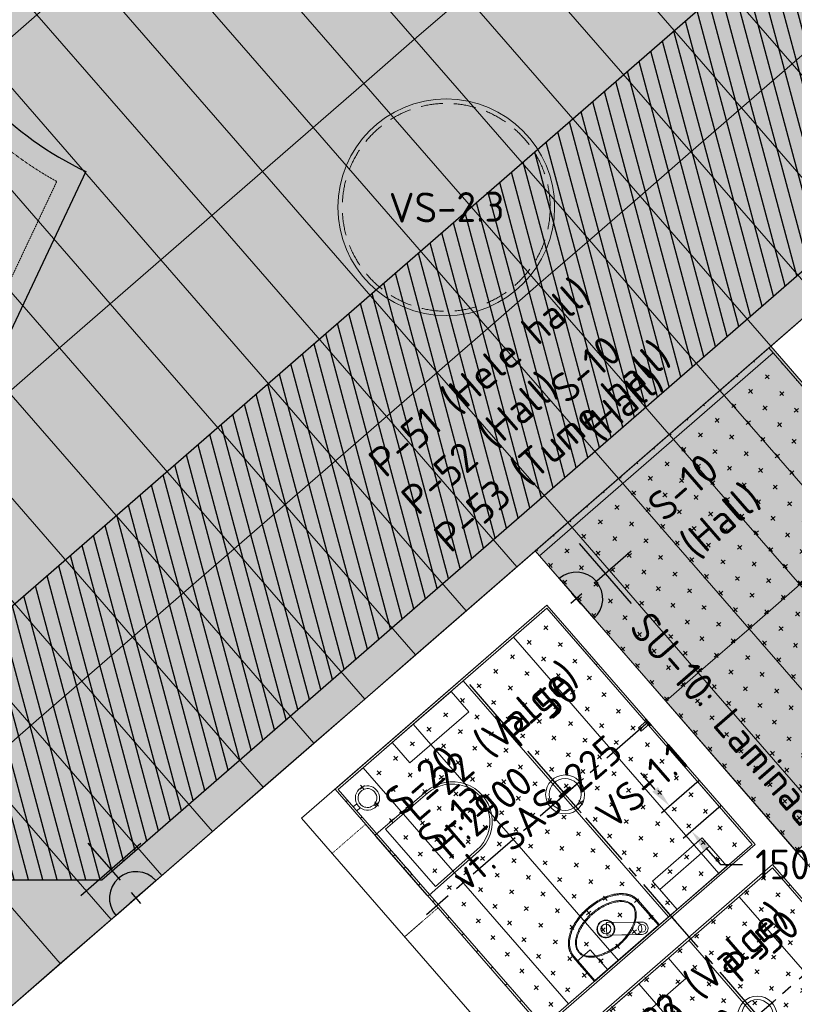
# Model space of a CAD drawing. Header units: millimetres. Extents: x -3074 to 179405, y -22 to 114374.
# Tile 49 of 184: x 134160 to 137662, y 68493 to 72946. Entities that reach past the tile are written whole.
import ezdxf

# ---------------------------------------------------------------- set-up
doc = ezdxf.new("R2010")
doc.units = ezdxf.units.MM
for name, pattern in [('Center', [400, 250, -50, 50, -50]), ('Dash 01', [1, 0.5, -0.5]), ('Hidden 100.00_ 50.00', [150, 100, -50]), ('INP_kriipsjoon 1', [2, 1, -1])]:
    doc.linetypes.add(name, pattern=pattern)
doc.layers.get('0').update_dxf_attribs({"true_color": 0x000000})
for name, color, linetype, true_color in [('_SA-ELEKTER_pistikupesad', 7, 'Continuous', 0x9900cc), ('_SA-KUJA', 1, 'Continuous', 0xff0000), ('_SA-KUJA_hatch', 7, 'Continuous', 0xffd9d9), ('_SA-LAGI_tekst', 7, 'Continuous', 0x7f4f3f), ('_SA-MÄRKUSED', 1, 'Continuous', 0xff0000), ('_SA-SEIN_tekst', 250, 'Continuous', 0x333333), ('_SA-VALGUSTUS_abi', 7, 'Center', 0xff9f7f)]:
    doc.layers.add(name, color=color, linetype=linetype, true_color=true_color)
for name, color, linetype, lineweight, true_color in [('_SA-LAGI', 7, 'Continuous', 9, 0x5b5b5b), ('_SA-LAGI_hatch', 7, 'Continuous', 5, 0x787878), ('_SA-PORAND', 7, 'Continuous', 9, 0x5b5b5b), ('_SA-PORAND_hatch', 254, 'Continuous', 9, 0xbebebe), ('_SA-PORAND_tekst', 7, 'Continuous', 9, 0x5b5b5b), ('_SA-SANTEHN', 7, 'Continuous', 13, 0x4c5f99), ('_SA-SISUSTUS_lahtine', 7, 'Continuous', 18, 0x7f4f3f), ('_SA-UKSED_tekst', 7, 'Continuous', 15, 0x000000), ('_SA-VALGUSTUS', 20, 'Continuous', 13, 0xff3f00)]:
    doc.layers.add(name, color=color, linetype=linetype, lineweight=lineweight, true_color=true_color)
doc.styles.add('DIN Pro Light-Light', font='txt')
doc.styles.add('DIN Pro Medium-Medium', font='txt')
doc.dimstyles.new('INP_100_DIM', dxfattribs={"dimtxt": 135, "dimasz": 100, "dimexe": 50, "dimexo": 0.5, "dimgap": 20, "dimtad": 0, "dimtih": 1, "dimtoh": 1, "dimdec": 0, "dimzin": 1, "dimdsep": 46, "dimtxsty": 'DIN Pro Light-Light', "dimcen": 2.5, "dimadec": 1, "dimazin": 1, "dimtfac": 1, "dimtdec": 4, "dimtix": 1, "dimtofl": 0, "dimtmove": 1, "dimatfit": 3, "dimfxl": 1, "dimtolj": 1, "dimtzin": 1, "dimarcsym": 0})
pattern_1 = [(41, (-9.43, -8.2), (-65.6059, 75.47096), [25, -75]), (131, (8.2, -9.43), (-75.47096, -65.6059), [25, -75])]

# ---------------------------------------------------------------- blocks, each defined once
blk = doc.blocks.new('Wcprügikast_4.1')
at = {"layer": '_SA-SANTEHN', "color": 0, "lineweight": -2}
blk.add_lwpolyline([(-170, 149), (-170, -149), (0, -149), (0, 149)], close=True, dxfattribs=at)
blk = doc.blocks.new('Wckätepaber_4.5')
at = {"layer": '_SA-SANTEHN', "color": 0, "lineweight": -2}
blk.add_lwpolyline([(0, 149), (0, -149), (-120, -149), (-120, 149)], close=True, dxfattribs=at)
blk = doc.blocks.new('Wchari_4.3')
at = {"layer": '_SA-SANTEHN', "color": 0, "lineweight": -2}
blk.add_lwpolyline([(11.8, -21.3), (11.8, 0), (-11.8, 0), (-11.8, -21.3)], dxfattribs=at)
blk.add_lwpolyline([(-42.6, -75, -2.414214), (0.1, -117.6, -0.414214)], format="xyb", close=True, dxfattribs=at)
for start, end in [(102.4386, 77.6827), (77.6827, 102.4386)]:
    blk.add_arc((0.1, -75), 54.9, start, end, dxfattribs=at)
blk = doc.blocks.new('Wcpott_1.1')
at = {"layer": '_SA-SANTEHN', "color": 0, "linetype": 'Dash 01', "lineweight": -2}
blk.add_lwpolyline([(-252, 200), (-252, 0), (248, 0), (248, 200)], close=True, dxfattribs=at)
at = {"layer": '_SA-SANTEHN', "color": 0, "lineweight": -2}
for points in [[(-175.5, 0, 0.419113), (-182.5, -7.1), (-180, -305, 1.000008), (180, -305), (182.5, -7, 0.413735), (175.5, 0)], [(-172.5, -54.7), (-170, -304.7, 1.000251), (170, -304.7), (172.5, -54.7)]]:
    blk.add_lwpolyline(points, format="xyb", close=True, dxfattribs=at)
at = {"layer": '_SA-SANTEHN', "color": 0, "linetype": 'ByBlock', "lineweight": -2}
blk.add_lwpolyline([(-56.3, -10.6, -0.404963), (-59.3, -7.7), (-59.4, 0), (56.6, 0), (56.5, -7.5), (56.5, -7.7, -0.404962), (53.5, -10.6, -0.007219)], format="xyb", close=True, dxfattribs=at)
blk = doc.blocks.new('segisti Metris S pealt')
at = {"color": 0, "linetype": 'ByBlock', "lineweight": -2}
for p, q in [((-24.3, 173.9), (-19.7, 179.7)), ((-24.3, 173.9), (-19.7, 179.7)), ((-19.7, 179.7), (-13.9, 184.3)), ((-13.9, 184.3), (-7.2, 187)), ((-7.2, 187), (0, 188)), ((0, 188), (7.2, 187)), ((7.2, 187), (13.9, 184.3)), ((13.9, 184.3), (19.7, 179.7)), ((19.7, 179.7), (24.3, 173.9)), ((-28, 160), (-27, 167.2)), ((-28, 135.073), (-28, 160)), ((-28, 160), (-28, 135.073)), ((-28, 132), (-26.7, 139.1)), ((-28, 132), (-26.7, 139.1)), ((-28, 135.073), (-28, 133.19)), ((-28, 133.19), (-28, 135.073)), ((-27, 167.2), (-24.3, 173.9)), ((-26.7, 139.1), (-24, 145.8)), ((-24, 145.8), (-19.5, 151.5)), ((-19.5, 151.5), (-13.8, 156)), ((-13.8, 156), (-7.1, 158.7)), ((-7.1, 158.7), (0, 159.7)), ((0, 159.7), (7.1, 158.7)), ((7.1, 158.7), (13.8, 156)), ((13.8, 156), (19.5, 151.5)), ((19.5, 151.5), (24, 145.8)), ((24, 145.8), (26.7, 139.1)), ((24.3, 173.9), (27, 167.2)), ((26.7, 139.1), (28, 132)), ((27, 167.2), (28, 160)), ((28, 160), (28, 135.073)), ((28, 135.073), (28, 160)), ((28, 159.831), (28, 157.911)), ((28, 157.911), (28, 159.831)), ((28, 157.911), (28, 155.863)), ((28, 155.863), (28, 157.911)), ((28, 155.863), (28, 153.815)), ((28, 153.815), (28, 155.863)), ((28, 135.073), (28, 132)), ((28, 132), (28, 135.073)), ((-28, 132), (-28, 133.19)), ((-28, 133.19), (-28, 132)), ((-28, 133.19), (-28, 5)), ((-28, 96), (-28, 133.19)), ((-28, 5), (-28, 132)), ((-28, 132), (-28, 5)), ((-28, 5), (-28, 96)), ((28, 5), (28, 132)), ((28, 132), (28, 5)), ((-28, 5), (-28, 4)), ((-28, 4), (-28, 5)), ((-28, 4), (-28, 3)), ((-28, 3), (-28, 4)), ((-28, 3), (-28, 2.2)), ((-28, 2.2), (-28, 3)), ((-28, 2.2), (-28, 1.5)), ((-28, 1.5), (-28, 2.2)), ((-28, 1.5), (-28, 1.1)), ((-28, 1.1), (-28, 1.5)), ((-28, 1), (-28, 1.1)), ((-28, 1.1), (-28, 1)), ((-28, 1), (-27.7, 0.3)), ((-27.7, 0.3), (-27, 0)), ((-27.7, 0.3), (-27, 0)), ((-27, 0), (0, 0)), ((0, 0), (27, 0)), ((27, 0), (27.7, 0.3)), ((27, 0), (27.7, 0.3)), ((27.7, 0.3), (28, 1)), ((28, 4), (28, 5)), ((28, 5), (28, 4)), ((28, 4), (28, 3)), ((28, 3), (28, 4)), ((28, 3), (28, 2.2)), ((28, 2.2), (28, 3)), ((28, 2.2), (28, 1.5)), ((28, 1.5), (28, 2.2)), ((28, 1), (28, 1.5)), ((28, 1.5), (28, 1))]:
    blk.add_line(p, q, dxfattribs=at)
blk = doc.blocks.new('Valamu_segisti_seep')
at = {"layer": '_SA-SANTEHN', "color": 0, "linetype": 'Continuous', "lineweight": 18}
for p, q in [((-145.1, 212.8), (-145.1, 207.8)), ((0, 210.8), (0, 207.8)), ((-145.1, -177.2), (-145.1, -172.2))]:
    blk.add_line(p, q, dxfattribs=at)
at = {"layer": '_SA-SANTEHN', "color": 0, "linetype": 'Continuous', "lineweight": 13}
for p, q in [((-2, 207.8), (-145.1, 207.8)), ((-2, 207.8), (-2, 212.8)), ((-2, -172.2), (-2, 207.8)), ((-2, 207.8), (0, 207.8)), ((-145.1, -172.2), (-2, -172.2)), ((-2, -177.2), (-2, -172.2)), ((-2, -172.2), (0, -172.2))]:
    blk.add_line(p, q, dxfattribs=at)
at = {"layer": '_SA-SANTEHN', "color": 0, "linetype": 'Continuous', "lineweight": 18}
blk.add_lwpolyline([(0, 207.8), (0, -175.2, -0.414214), (-2, -177.2), (-145.1, -177.2), (-147.1, -177.2), (-149.1, -177.1), (-151.1, -177), (-153.1, -176.8), (-155.1, -176.6), (-157.1, -176.3), (-159.1, -176), (-161, -175.7), (-163, -175.3), (-164.9, -174.8), (-166.9, -174.4), (-168.8, -173.8), (-170.7, -173.3), (-172.6, -172.7), (-174.5, -172), (-176.4, -171.3), (-178.3, -170.6), (-180.1, -169.8), (-182, -169), (-183.8, -168.1), (-185.6, -167.2), (-187.4, -166.3), (-189.1, -165.4), (-190.8, -164.4), (-192.6, -163.3), (-194.3, -162.3), (-195.9, -161.2), (-197.6, -160), (-199.2, -158.9), (-200.9, -157.7), (-202.5, -156.5), (-204, -155.2), (-207.1, -152.7), (-210.1, -150), (-213, -147.3), (-215.8, -144.4), (-218.5, -141.5), (-221.1, -138.5), (-223.7, -135.5), (-226.1, -132.3), (-228.5, -129.1), (-230.8, -125.8), (-233.1, -122.5), (-235.2, -119.1), (-237.3, -115.7), (-239.3, -112.3), (-241.2, -108.8), (-243, -105.3), (-244.8, -101.7), (-246.5, -98.1), (-248.1, -94.5), (-249.6, -90.8), (-252.6, -83.4), (-255.3, -75.9), (-257.7, -68.3), (-259.9, -60.7), (-261.9, -52.9), (-263.6, -45.2), (-265.1, -37.4), (-266.4, -29.6), (-267.5, -21.7), (-268.4, -13.9), (-269.1, -6), (-269.6, 1.9), (-269.9, 9.8), (-270, 17.7), (-269.9, 25.7), (-269.6, 33.7), (-269.1, 41.7), (-268.4, 49.6), (-267.5, 57.4), (-266.4, 65.3), (-265.1, 73), (-263.6, 80.8), (-261.9, 88.5), (-260, 96.1), (-257.8, 103.7), (-255.4, 111.3), (-252.7, 118.8), (-249.8, 126.2), (-248.2, 129.9), (-246.6, 133.5), (-244.9, 137.2), (-243.1, 140.7), (-241.3, 144.3), (-239.3, 147.8), (-237.3, 151.2), (-235.3, 154.6), (-233.1, 158), (-230.9, 161.3), (-228.6, 164.6), (-226.2, 167.8), (-223.8, 171), (-221.2, 174.1), (-218.6, 177.1), (-215.8, 180), (-213, 182.8), (-210.2, 185.6), (-207.2, 188.2), (-204.1, 190.8), (-202.6, 192), (-201, 193.2), (-199.4, 194.4), (-197.7, 195.6), (-196.1, 196.7), (-194.4, 197.8), (-192.7, 198.9), (-191, 199.9), (-189.2, 200.9), (-187.5, 201.9), (-185.7, 202.8), (-183.9, 203.7), (-182.1, 204.5), (-180.3, 205.4), (-178.4, 206.1), (-176.6, 206.9), (-174.7, 207.6), (-172.8, 208.2), (-170.9, 208.8), (-169, 209.4), (-167.1, 209.9), (-165.1, 210.4), (-163.1, 210.9), (-161.2, 211.3), (-159.2, 211.6), (-157.2, 211.9), (-155.2, 212.2), (-153.2, 212.4), (-151.2, 212.6), (-149.1, 212.7), (-147.1, 212.8), (-145.1, 212.8), (-2, 212.8, -0.414214), (0, 210.8)], format="xyb", close=True, dxfattribs=at)
at = {"layer": '_SA-SANTEHN', "color": 0, "lineweight": -2}
blk.add_lwpolyline([(-120, 132.8), (0, 132.8), (0, 212.8), (-120, 212.8)], close=True, dxfattribs=at)
at = {"layer": '_SA-SANTEHN', "color": 0, "linetype": 'Continuous', "lineweight": 18}
for centre, radius in [((-145, 17.8), 22.5), ((-145, 17.8), 22), ((-40, -107.2), 17.5)]:
    blk.add_circle(centre, radius, dxfattribs=at)
at = {"layer": '_SA-SANTEHN', "color": 0, "linetype": 'Continuous', "lineweight": 13}
for points, knots in [([(-145.1, 207.8), (-150.3, 207.8), (-155.5, 207.3), (-165.7, 205.3), (-170.7, 203.8), (-180.3, 200), (-184.9, 197.7), (-193.8, 192.3), (-198.1, 189.3), (-206, 182.7), (-209.8, 179.2), (-216.8, 171.7), (-220.1, 167.7), (-226.3, 159.3), (-229.2, 155), (-234.5, 146.2), (-237, 141.7), (-243.9, 127.9), (-247.8, 118.2), (-254.3, 98.7), (-256.8, 88.9), (-260.9, 68.9), (-262.4, 58.8), (-264.5, 38.4), (-265, 28.1), (-265, 7.5), (-264.5, -2.7), (-262.5, -23.1), (-260.9, -33.2), (-257.9, -48.2), (-256.7, -53.2), (-254.1, -63.2), (-252.6, -68.2), (-247.7, -82.9), (-243.8, -92.4), (-237, -106.2), (-234.5, -110.7), (-229.1, -119.5), (-226.3, -123.8), (-217, -136.3), (-210, -143.8), (-198, -153.7), (-193.8, -156.8), (-184.9, -162.1), (-180.3, -164.4), (-170.6, -168.2), (-165.6, -169.7), (-155.5, -171.7), (-150.3, -172.2), (-145.1, -172.2)], [0, 0, 0, 0, 0.03125, 0.03125, 0.0625, 0.0625, 0.09375, 0.09375, 0.125, 0.125, 0.15625, 0.15625, 0.1875, 0.1875, 0.21875, 0.21875, 0.25, 0.25, 0.3125, 0.3125, 0.375, 0.375, 0.4375, 0.4375, 0.5, 0.5, 0.5625, 0.5625, 0.625, 0.625, 0.65625, 0.65625, 0.6875, 0.6875, 0.75, 0.75, 0.78125, 0.78125, 0.8125, 0.8125, 0.875, 0.875, 0.90625, 0.90625, 0.9375, 0.9375, 0.96875, 0.96875, 1, 1, 1, 1]), ([(-239.9, 17.8), (-239.9, 26.4), (-239.6, 34.9), (-238, 51.9), (-236.7, 60.3), (-233.5, 77.1), (-231.5, 85.4), (-226.4, 101.7), (-223.4, 109.7), (-216.4, 125.1), (-212.4, 132.5), (-203.1, 146.7), (-197.7, 153.5), (-185.3, 165.4), (-178.3, 170.6), (-166.8, 176.2), (-162.8, 177.6), (-154.4, 179.7), (-150.1, 180.3), (-141.5, 180.4), (-137.1, 180), (-128.7, 178.1), (-124.7, 176.7), (-112.8, 171.3), (-105.9, 166.3), (-93.3, 154.4), (-87.8, 147.8), (-78.3, 133.6), (-74.1, 126), (-67, 110.4), (-63.9, 102.3), (-58.8, 86), (-56.8, 77.7), (-53.5, 61.1), (-52.3, 52.7), (-50.6, 35.8), (-50.2, 27.3), (-50.1, 10.2), (-50.5, 1.6), (-52, -15.4), (-53.3, -23.9), (-56.5, -40.8), (-58.4, -49.1), (-63.5, -65.5), (-66.5, -73.5), (-73.4, -89.1), (-77.5, -96.5), (-84.4, -107.2), (-86.9, -110.6), (-92.3, -117.3), (-95.2, -120.6), (-101.4, -126.6), (-104.7, -129.4), (-111.7, -134.4), (-115.4, -136.7), (-123.1, -140.5), (-127.1, -142), (-135.5, -144.1), (-139.8, -144.7), (-148.4, -144.8), (-152.7, -144.4), (-161.2, -142.5), (-165.3, -141.1), (-173.1, -137.6), (-176.9, -135.3), (-184, -130.5), (-187.3, -127.7), (-193.6, -121.8), (-196.6, -118.6), (-202.1, -112), (-204.7, -108.6), (-211.8, -97.9), (-216, -90.4), (-223.2, -74.6), (-226.2, -66.6), (-231.4, -50.3), (-233.4, -41.9), (-236.6, -25.1), (-237.9, -16.6), (-239.2, -3.7), (-239.4, 0.6), (-239.8, 9.2), (-239.9, 13.5), (-239.9, 17.8)], [0, 0, 0, 0, 0.03125, 0.03125, 0.0625, 0.0625, 0.09375, 0.09375, 0.125, 0.125, 0.15625, 0.15625, 0.1875, 0.1875, 0.21875, 0.21875, 0.234375, 0.234375, 0.25, 0.25, 0.265625, 0.265625, 0.28125, 0.28125, 0.3125, 0.3125, 0.34375, 0.34375, 0.375, 0.375, 0.40625, 0.40625, 0.4375, 0.4375, 0.46875, 0.46875, 0.5, 0.5, 0.53125, 0.53125, 0.5625, 0.5625, 0.59375, 0.59375, 0.625, 0.625, 0.65625, 0.65625, 0.671875, 0.671875, 0.6875, 0.6875, 0.703125, 0.703125, 0.71875, 0.71875, 0.734375, 0.734375, 0.75, 0.75, 0.765625, 0.765625, 0.78125, 0.78125, 0.796875, 0.796875, 0.8125, 0.8125, 0.828125, 0.828125, 0.84375, 0.84375, 0.875, 0.875, 0.90625, 0.90625, 0.9375, 0.9375, 0.96875, 0.96875, 0.984375, 0.984375, 1, 1, 1, 1]), ([(-234.9, 17.8), (-234.9, 9.5), (-234.6, 1.1), (-233, -15.5), (-231.8, -23.8), (-228.7, -40.2), (-226.7, -48.3), (-221.8, -64.2), (-218.9, -72), (-212.1, -87.3), (-208.2, -94.6), (-201.4, -105), (-199, -108.4), (-193.8, -114.9), (-191, -118), (-185, -123.8), (-181.9, -126.5), (-175.2, -131.4), (-171.6, -133.6), (-164, -137.2), (-160.1, -138.6), (-151.9, -140.4), (-147.7, -140.8), (-139.4, -140.6), (-135.2, -139.9), (-127.2, -137.6), (-123.3, -136.1), (-116, -132.2), (-112.5, -129.8), (-106, -124.7), (-102.9, -121.9), (-97.1, -115.9), (-94.4, -112.7), (-89.4, -106.1), (-87.1, -102.7), (-80.6, -92.3), (-76.9, -85), (-70.4, -70), (-67.5, -62.2), (-62.8, -46.3), (-61, -38.3), (-58, -22), (-56.9, -13.8), (-55.4, 2.6), (-55.1, 10.9), (-55.2, 27.4), (-55.6, 35.6), (-57.2, 51.9), (-58.4, 60), (-61.5, 76.1), (-63.4, 84), (-68.2, 99.8), (-71.1, 107.6), (-77.9, 122.8), (-81.8, 130.1), (-90.8, 144), (-95.8, 150.5), (-107.7, 162.1), (-114.3, 167.2), (-125.6, 172.7), (-129.5, 174.1), (-137.6, 176), (-141.8, 176.4), (-150.1, 176.3), (-154.2, 175.6), (-162.3, 173.5), (-166.1, 171.9), (-173.4, 168.1), (-176.9, 165.9), (-183.5, 160.8), (-186.6, 158), (-192.4, 152.1), (-195.1, 149), (-200.2, 142.4), (-202.5, 139.1), (-209, 128.7), (-212.8, 121.5), (-219.3, 106.5), (-222.2, 98.8), (-227, 83), (-228.8, 75), (-231.9, 58.8), (-233.1, 50.6), (-234.2, 38.4), (-234.5, 34.3), (-234.8, 26.1), (-234.9, 22), (-234.9, 17.8)], [0, 0, 0, 0, 0.03125, 0.03125, 0.0625, 0.0625, 0.09375, 0.09375, 0.125, 0.125, 0.15625, 0.15625, 0.171875, 0.171875, 0.1875, 0.1875, 0.203125, 0.203125, 0.21875, 0.21875, 0.234375, 0.234375, 0.25, 0.25, 0.265625, 0.265625, 0.28125, 0.28125, 0.296875, 0.296875, 0.3125, 0.3125, 0.328125, 0.328125, 0.34375, 0.34375, 0.375, 0.375, 0.40625, 0.40625, 0.4375, 0.4375, 0.46875, 0.46875, 0.5, 0.5, 0.53125, 0.53125, 0.5625, 0.5625, 0.59375, 0.59375, 0.625, 0.625, 0.65625, 0.65625, 0.6875, 0.6875, 0.71875, 0.71875, 0.734375, 0.734375, 0.75, 0.75, 0.765625, 0.765625, 0.78125, 0.78125, 0.796875, 0.796875, 0.8125, 0.8125, 0.828125, 0.828125, 0.84375, 0.84375, 0.875, 0.875, 0.90625, 0.90625, 0.9375, 0.9375, 0.96875, 0.96875, 0.984375, 0.984375, 1, 1, 1, 1]), ([(-124, 52.3), (-119.5, 49.5), (-115.6, 45.8), (-109.5, 37.2), (-107.3, 32.3), (-105.5, 24.5), (-105.2, 21.9), (-105, 16.6), (-105.2, 14), (-106.4, 6.2), (-108.2, 1.2), (-113.6, -7.9), (-117.3, -11.9), (-125.8, -18.1), (-130.6, -20.4), (-140.9, -22.8), (-146.2, -23), (-156.6, -21.3), (-161.6, -19.5), (-170.5, -13.9), (-174.4, -10.1), (-180.5, -1.5), (-182.7, 3.4), (-184.4, 11.1), (-184.8, 13.8), (-185, 19), (-184.8, 21.6), (-183.6, 29.4), (-181.8, 34.5), (-176.3, 43.6), (-172.7, 47.5), (-164.2, 53.8), (-159.4, 56), (-151.7, 57.9), (-149.1, 58.2), (-143.9, 58.4), (-141.2, 58.2), (-133.5, 57), (-128.5, 55.1), (-124, 52.3)], [0, 0, 0, 0, 0.0625, 0.0625, 0.125, 0.125, 0.15625, 0.15625, 0.1875, 0.1875, 0.25, 0.25, 0.3125, 0.3125, 0.375, 0.375, 0.4375, 0.4375, 0.5, 0.5, 0.5625, 0.5625, 0.625, 0.625, 0.65625, 0.65625, 0.6875, 0.6875, 0.75, 0.75, 0.8125, 0.8125, 0.875, 0.875, 0.90625, 0.90625, 0.9375, 0.9375, 1, 1, 1, 1]), ([(-130.4, 52.7), (-132.7, 53.7), (-135, 54.4), (-139.9, 55.4), (-142.4, 55.6), (-149.8, 55.6), (-154.8, 54.7), (-163.9, 51), (-168.2, 48.2), (-175.4, 41.3), (-178.2, 37.1), (-182.2, 28), (-183.2, 23), (-183.3, 13.1), (-182.3, 8.1), (-178.4, -1.1), (-175.6, -5.3), (-168.5, -12.3), (-164.3, -15.2), (-155.1, -19), (-150.2, -20), (-140.3, -20), (-135.3, -19.1), (-126, -15.4), (-121.8, -12.6), (-114.7, -5.6), (-111.8, -1.5), (-107.8, 7.7), (-106.8, 12.6), (-106.7, 22.5), (-107.7, 27.5), (-111.6, 36.8), (-114.4, 41), (-121.5, 48), (-125.8, 50.8), (-130.4, 52.7)], [0, 0, 0, 0, 0.03125, 0.03125, 0.0625, 0.0625, 0.125, 0.125, 0.1875, 0.1875, 0.25, 0.25, 0.3125, 0.3125, 0.375, 0.375, 0.4375, 0.4375, 0.5, 0.5, 0.5625, 0.5625, 0.625, 0.625, 0.6875, 0.6875, 0.75, 0.75, 0.8125, 0.8125, 0.875, 0.875, 0.9375, 0.9375, 1, 1, 1, 1])]:
    blk.add_open_spline(points, degree=3, knots=knots, dxfattribs=at)
at = {"layer": '_SA-SANTEHN', "linetype": 'ByBlock', "rotation": 220.1469036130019}
blk.add_blockref('segisti Metris S pealt', (-143.2, 15.1), dxfattribs=at)
blk = doc.blocks.new('Wcpaber')
at = {"layer": '_SA-SANTEHN', "color": 0, "lineweight": -2}
blk.add_lwpolyline([(121.5, -176.5), (121.5, 176.5), (0, 176.5), (0, -176.5)], close=True, dxfattribs=at)
blk = doc.blocks.new('_SA pistik(syvistatud) x1')
at = {"linetype": 'ByBlock', "lineweight": -2}
blk.add_hatch(color=0, dxfattribs=at).paths.add_polyline_path([(-80.2, 0), (80, 0), (80, 1.8), (79.9, 3.5), (79.8, 5.3), (79.6, 7.1), (79.4, 9), (79.2, 10.8), (78.9, 12.6), (78.5, 14.5), (78.1, 16.3), (77.7, 18.2), (77.2, 20), (76.7, 21.9), (76.1, 23.7), (75.5, 25.5), (74.8, 27.4), (74.1, 29.2), (73.3, 31), (72.5, 32.8), (71.7, 34.6), (70.7, 36.4), (69.8, 38.2), (68.8, 39.9), (67.7, 41.7), (66.6, 43.4), (65.5, 45), (64.3, 46.7), (63, 48.3), (61.7, 49.9), (60.4, 51.5), (59.1, 53), (57.6, 54.5), (56.2, 56), (54.7, 57.4), (53.2, 58.8), (51.7, 60.1), (50.1, 61.4), (48.5, 62.7), (46.8, 63.9), (45.1, 65.1), (43.4, 66.2), (41.7, 67.3), (40, 68.3), (38.2, 69.3), (36.5, 70.3), (34.7, 71.2), (32.8, 72), (31, 72.8), (29.2, 73.5), (27.4, 74.2), (25.5, 74.9), (23.7, 75.5), (21.8, 76), (19.9, 76.5), (18.1, 77), (16.2, 77.4), (14.4, 77.8), (12.5, 78.1), (10.7, 78.4), (8.9, 78.6), (7.1, 78.8), (5.3, 78.9), (3.5, 79), (1.7, 79.1), (-0.1, 79.1), (-1.9, 79.1), (-3.6, 79), (-5.4, 78.9), (-7.2, 78.8), (-9.1, 78.6), (-10.9, 78.4), (-12.7, 78.1), (-14.6, 77.8), (-16.4, 77.4), (-18.3, 77), (-20.1, 76.5), (-22, 76), (-23.8, 75.5), (-25.7, 74.9), (-27.5, 74.2), (-29.4, 73.5), (-31.2, 72.8), (-33, 72), (-34.8, 71.2), (-36.6, 70.3), (-38.4, 69.3), (-40.2, 68.3), (-41.9, 67.3), (-43.6, 66.2), (-45.3, 65.1), (-47, 63.9), (-48.6, 62.7), (-50.3, 61.4), (-51.8, 60.1), (-53.4, 58.8), (-54.9, 57.4), (-56.4, 56), (-57.8, 54.5), (-59.2, 53), (-60.6, 51.5), (-61.9, 49.9), (-63.2, 48.3), (-64.4, 46.7), (-65.6, 45), (-66.8, 43.4), (-67.9, 41.7), (-69, 39.9), (-70, 38.2), (-70.9, 36.4), (-71.8, 34.6), (-72.7, 32.8), (-73.5, 31), (-74.3, 29.2), (-75, 27.4), (-75.7, 25.5), (-76.3, 23.7), (-76.9, 21.9), (-77.4, 20), (-77.9, 18.2), (-78.3, 16.3), (-78.7, 14.5), (-79.1, 12.6), (-79.4, 10.8), (-79.6, 9), (-79.8, 7.1), (-80, 5.3), (-80.1, 3.5), (-80.2, 1.8)], flags=0)
at = {"color": 0, "linetype": 'ByBlock', "lineweight": -2}
for p, q in [((0, 70.7), (0, 218.6)), ((-120, 114.6), (120, 114.6)), ((0, 22), (0, -22)), ((22, 0), (-22, 0))]:
    blk.add_line(p, q, dxfattribs=at)
blk.add_lwpolyline([(-80.2, 0), (80, 0, 0.986995)], format="xyb", close=True, dxfattribs=at)
blk = doc.blocks.new('*D628')
at = {"layer": '_SA-MÄRKUSED', "color": 0, "lineweight": -2}
for p, q in [((137033.2, 69465.2), (136967.6, 69540.7)), ((137232.5, 69506), (137061.1, 69357)), ((137330.9, 69392.8), (137159.5, 69243.8)), ((137262.8, 69201.1), (137328.4, 69125.6)), ((137328.4, 69125.6), (137428.4, 69125.6))]:
    blk.add_line(p, q, dxfattribs=at)
at = {"layer": '_SA-MÄRKUSED', "color": 0}
for points in [[(137020.6, 69454.3), (137045.8, 69476.2), (137098.8, 69389.8)], [(137275.4, 69212), (137250.3, 69190.1), (137197.2, 69276.6)]]:
    blk.add_solid(points, dxfattribs=at)
at = {"layer": 'Defpoints', "color": 0}
for p in [(137232.9, 69506.3), (137331.3, 69393.1), (137197.2, 69276.6)]:
    blk.add_point(p, dxfattribs=at)
at = {"layer": '_SA-MÄRKUSED', "color": 0, "insert": (137608.5, 69125.6), "char_height": 135, "attachment_point": 5, "style": 'DIN Pro Light-Light'}
blk.add_mtext('\\A1;150', dxfattribs=at)
blk = doc.blocks.new('VS-2.3')
at = {"color": 0}
blk.add_circle((0, -490), 490, dxfattribs=at)
at = {"color": 0, "linetype": 'Hidden 100.00_ 50.00', "lineweight": -2}
blk.add_circle((0, -490), 470, dxfattribs=at)
at = {"color": 0, "lineweight": -2, "insert": (-258.9, -422.1), "char_height": 135, "width": 1352.951, "attachment_point": 1, "style": 'DIN Pro Medium-Medium'}
blk.add_mtext('VS-2.3', dxfattribs=at)
blk = doc.blocks.new('VS-1.1')
at = {"color": 0, "linetype": 'ByBlock', "lineweight": -2}
for p, q in [((0, -220.5), (0, 220.5)), ((-220.5, 0), (220.5, 0))]:
    blk.add_line(p, q, dxfattribs=at)
for radius in [176, 144]:
    blk.add_circle((0, 0), radius, dxfattribs=at)
at = {"color": 0, "linetype": 'ByBlock', "lineweight": -2, "insert": (100, -262), "char_height": 270, "width": 2611.475, "attachment_point": 1, "style": 'DIN Pro Medium-Medium'}
blk.add_mtext('VS-1.1', dxfattribs=at)

msp = doc.modelspace()

# ---------------------------------------------------------------- hatches: boundary and pattern name
at = {"layer": '_SA-KUJA_hatch'}
h = msp.add_hatch(dxfattribs=at)
h.set_pattern_fill('Hatch1', color=256, scale=500, angle=285, style=0, pattern_type=2)
h.set_pattern_definition([(285, (0, 0), (60.370364, 16.17619), [])])
h.paths.add_polyline_path([(130480.3, 69056.5), (130480.3, 55146.1), (131580.2, 55146.1), (131580.2, 61307.5), (132780.2, 61920), (132780.2, 55146.1), (132890, 55146.1), (132880, 53721.5), (129100, 53721.5), (129100, 55146.1), (129280.3, 55146.1), (129280.3, 69056.5), (122910, 69056.5), (122910, 70256.5), (134083.2, 70256.5), (168131.4, 99854.1), (168609.9, 100270.1), (164958.9, 104473.2), (165864.5, 105260.5), (170389.6, 100054.9), (169907.3, 99635.6), (169928.7, 99607.7), (169019.7, 98824.4), (168916.1, 98946.2), (134531.9, 69056.5)], flags=0)
at = {"layer": '_SA-LAGI_hatch'}
h = msp.add_hatch(dxfattribs=at)
h.set_pattern_fill('Squares', color=256, scale=200, angle=41, style=0, pattern_type=2)
h.set_pattern_definition([(41, (0, 0), (-32.802951, 37.735479), [50, -50]), (131, (0, 0), (-37.735479, -32.802951), [50, -50])])
h.paths.add_polyline_path([(122900, 71829), (122900, 67510), (129100, 67510), (129100, 67500), (132989.2, 67500.1), (139879, 73489.3), (138422.2, 75164.5), (137290.2, 74180.4), (134200.1, 77735.1), (127406, 71829)], flags=0)
h = msp.add_hatch(dxfattribs=at)
h.set_pattern_fill('Plus', color=256, scale=100, angle=41, style=0, pattern_type=2)
h.set_pattern_definition(pattern_1)
h.paths.add_polyline_path([(138613.4, 67506.7), (139450, 66544.3), (140801.9, 67717.5), (137546.9, 71462), (136490.3, 70543.5), (138907.7, 67762.6)], flags=0)
h = msp.add_hatch(dxfattribs=at)
h.set_pattern_fill('Plus', color=256, scale=100, angle=41, style=0, pattern_type=2)
h.set_pattern_definition(pattern_1)
h.paths.add_polyline_path([(135585.6, 69465.6), (136527, 68382.6), (137485.5, 69215.8), (136544, 70298.8)], flags=0)
h = msp.add_hatch(dxfattribs=at)
h.set_pattern_fill('Plus', color=256, scale=100, angle=41, style=0, pattern_type=2)
h.set_pattern_definition(pattern_1)
h.paths.add_polyline_path([(136605.7, 68292), (137276.7, 67520.2), (138445.9, 67520.2), (138738.4, 67774.4), (137564.2, 69125.2)], flags=0)
at = {"layer": '_SA-PORAND_hatch', "true_color": 0xfafafa}
for points in [[(136175, 73057.3), (135385.1, 73966), (135155.7, 73766.6), (135945.6, 72857.9)], [(134238, 72968.8), (133448.1, 73877.5), (133218.7, 73678), (134008.6, 72769.3)], [(137882.7, 72946.4), (137092.8, 73855.1), (136863.3, 73655.6), (137653.2, 72747)], [(135945.6, 72857.9), (135155.7, 73766.6), (134926.3, 73567.1), (135716.2, 72658.4)], [(135486.7, 72459), (134696.8, 73367.7), (134467.4, 73168.2), (135257.3, 72259.6)], [(135257.3, 72259.6), (134467.4, 73168.2), (134238, 72968.8), (135027.9, 72060.1)], [(135027.9, 72060.1), (134238, 72968.8), (134008.6, 72769.3), (134798.4, 71860.7)], [(136735.5, 71949.2), (135945.6, 72857.9), (135716.2, 72658.4), (136506.1, 71749.8)], [(134569, 71661.2), (133779.1, 72569.9), (133549.7, 72370.5), (134339.6, 71461.8)], [(136276.6, 71550.3), (135486.7, 72459), (135257.3, 72259.6), (136047.2, 71350.9)], [(134339.6, 71461.8), (133549.7, 72370.5), (133320.3, 72171), (134110.2, 71262.3)], [(136047.2, 71350.9), (135257.3, 72259.6), (135027.9, 72060.1), (135817.8, 71151.4)], [(137326, 71270), (136735.5, 71949.2), (136506.1, 71749.8), (137096.5, 71070.5)], [(136867.1, 70871.1), (136276.6, 71550.3), (136047.2, 71350.9), (136637.7, 70671.6)], [(135129.5, 70553.1), (134339.6, 71461.8), (134110.2, 71262.3), (134900, 70353.7)], [(136637.7, 70671.6), (136047.2, 71350.9), (135817.8, 71151.4), (136408.2, 70472.2)], [(137916.4, 70590.7), (137326, 71270), (137096.5, 71070.5), (137687, 70391.3)], [(136178.8, 70272.8), (135588.3, 70952), (135358.9, 70752.6), (135949.4, 70073.3)], [(135949.4, 70073.3), (135358.9, 70752.6), (135129.5, 70553.1), (135719.9, 69873.9)], [(134211.8, 69755.3), (133421.9, 70664), (133192.4, 70464.6), (133982.3, 69555.9)], [(135490.5, 69674.4), (134900, 70353.7), (134670.6, 70154.2), (135261.1, 69475)], [(135261.1, 69475), (134670.6, 70154.2), (134441.2, 69954.8), (135031.6, 69275.5)], [(137818.6, 69313.2), (137228.1, 69992.4), (137080.7, 69864.3), (137671.2, 69185)], [(134572.8, 68876.7), (133982.3, 69555.9), (133752.9, 69356.5), (134343.3, 68677.2)]]:
    msp.add_hatch(color=7, dxfattribs=at).paths.add_polyline_path(points, flags=0)
at = {"layer": '_SA-PORAND_hatch', "true_color": 0xebebeb}
for points in [[(137653.2, 72747), (136863.3, 73655.6), (136633.9, 73456.2), (137423.8, 72547.5)], [(137423.8, 72547.5), (136633.9, 73456.2), (136404.5, 73256.8), (137194.4, 72348.1)], [(138014.3, 71868.3), (137423.8, 72547.5), (137194.4, 72348.1), (137784.8, 71668.9)], [(135817.8, 71151.4), (135027.9, 72060.1), (134798.4, 71860.7), (135588.3, 70952)], [(135358.9, 70752.6), (134569, 71661.2), (134339.6, 71461.8), (135129.5, 70553.1)], [(138145.8, 70790.2), (137555.4, 71469.4), (137326, 71270), (137916.4, 70590.7)], [(134670.6, 70154.2), (133880.7, 71062.9), (133651.3, 70863.5), (134441.2, 69954.8)], [(137687, 70391.3), (137096.5, 71070.5), (136867.1, 70871.1), (137457.5, 70191.8)], [(135719.9, 69873.9), (135129.5, 70553.1), (134900, 70353.7), (135490.5, 69674.4)], [(138277.4, 69712), (137687, 70391.3), (137457.5, 70191.8), (138048, 69512.6)], [(138048, 69512.6), (137457.5, 70191.8), (137228.1, 69992.4), (137818.6, 69313.2)], [(134802.2, 69076.1), (134211.8, 69755.3), (133982.3, 69555.9), (134572.8, 68876.7)], [(134343.3, 68677.2), (133752.9, 69356.5), (133523.5, 69157), (134113.9, 68477.8)]]:
    msp.add_hatch(color=7, dxfattribs=at).paths.add_polyline_path(points, flags=0)
at = {"layer": '_SA-PORAND_hatch', "true_color": 0xdcdcdc}
for points in [[(135716.2, 72658.4), (134926.3, 73567.1), (134696.8, 73367.7), (135486.7, 72459)], [(137194.4, 72348.1), (136404.5, 73256.8), (136175, 73057.3), (136964.9, 72148.7)], [(136964.9, 72148.7), (136175, 73057.3), (135945.6, 72857.9), (136735.5, 71949.2)], [(138473.1, 72267.2), (137882.7, 72946.4), (137653.2, 72747), (138243.7, 72067.7)], [(134798.4, 71860.7), (134008.6, 72769.3), (133779.1, 72569.9), (134569, 71661.2)], [(138243.7, 72067.7), (137653.2, 72747), (137423.8, 72547.5), (138014.3, 71868.3)], [(136506.1, 71749.8), (135716.2, 72658.4), (135486.7, 72459), (136276.6, 71550.3)], [(137784.8, 71668.9), (137194.4, 72348.1), (136964.9, 72148.7), (137555.4, 71469.4)], [(137555.4, 71469.4), (136964.9, 72148.7), (136735.5, 71949.2), (137326, 71270)], [(135588.3, 70952), (134798.4, 71860.7), (134569, 71661.2), (135358.9, 70752.6)], [(137096.5, 71070.5), (136506.1, 71749.8), (136276.6, 71550.3), (136867.1, 70871.1)], [(134900, 70353.7), (134110.2, 71262.3), (133880.7, 71062.9), (134670.6, 70154.2)], [(136408.2, 70472.2), (135817.8, 71151.4), (135588.3, 70952), (136178.8, 70272.8)], [(134441.2, 69954.8), (133651.3, 70863.5), (133421.9, 70664), (134211.8, 69755.3)], [(137457.5, 70191.8), (136867.1, 70871.1), (136637.7, 70671.6), (137228.1, 69992.4)], [(137228.1, 69992.4), (136637.7, 70671.6), (136490.3, 70543.5), (137080.7, 69864.3)], [(135031.6, 69275.5), (134441.2, 69954.8), (134211.8, 69755.3), (134802.2, 69076.1)]]:
    msp.add_hatch(color=254, dxfattribs=at).paths.add_polyline_path(points, flags=0)

# ---------------------------------------------------------------- linework, layer by layer
at = {"layer": '_SA-KUJA', "color": 1, "true_color": 0xff0000}
msp.add_lwpolyline([(130480.3, 55146.1), (130480.3, 69056.5), (134531.9, 69056.5), (168918.7, 98948.5), (168916.1, 98946.2), (169019.7, 98824.4), (169928.7, 99607.7), (169907.3, 99635.6), (170389.6, 100054.9), (165864.5, 105260.5), (164958.9, 104473.2), (168609.9, 100270.1), (134083.2, 70256.5), (122910, 70256.5), (122910, 69056.5), (129280.3, 69056.5), (129280.3, 55146.1)], dxfattribs=at)
at = {"layer": '_SA-LAGI'}
for points in [[(122900, 71829), (122900, 67510), (129100, 67510), (129100, 67500), (132989.2, 67500.1), (139879, 73489.3), (138422.2, 75164.5), (137290.2, 74180.4), (134200.1, 77735.1), (127406, 71829)], [(138613.4, 67506.7), (139450, 66544.3), (140801.9, 67717.5), (137546.9, 71462), (136490.3, 70543.5), (138907.7, 67762.6)], [(135585.6, 69465.6), (136527, 68382.6), (137485.5, 69215.8), (136544, 70298.8)], [(136605.7, 68292), (137276.7, 67520.2), (138445.9, 67520.2), (138738.4, 67774.4), (137564.2, 69125.2)]]:
    msp.add_lwpolyline(points, close=True, dxfattribs=at)
at = {"layer": '_SA-PORAND'}
msp.add_lwpolyline([(153509, 85337.7), (149531.7, 81880.2), (152923.5, 77978.4), (150674.5, 76023.3), (147282.6, 79925.2), (132880, 67405.2)], dxfattribs=at)
for points in [[(136175, 73057.3), (135385.1, 73966), (135155.7, 73766.6), (135945.6, 72857.9)], [(134238, 72968.8), (133448.1, 73877.5), (133218.7, 73678), (134008.6, 72769.3)], [(137882.7, 72946.4), (137092.8, 73855.1), (136863.3, 73655.6), (137653.2, 72747)], [(135945.6, 72857.9), (135155.7, 73766.6), (134926.3, 73567.1), (135716.2, 72658.4)], [(137653.2, 72747), (136863.3, 73655.6), (136633.9, 73456.2), (137423.8, 72547.5)], [(135716.2, 72658.4), (134926.3, 73567.1), (134696.8, 73367.7), (135486.7, 72459)], [(137423.8, 72547.5), (136633.9, 73456.2), (136404.5, 73256.8), (137194.4, 72348.1)], [(135486.7, 72459), (134696.8, 73367.7), (134467.4, 73168.2), (135257.3, 72259.6)], [(137194.4, 72348.1), (136404.5, 73256.8), (136175, 73057.3), (136964.9, 72148.7)], [(135257.3, 72259.6), (134467.4, 73168.2), (134238, 72968.8), (135027.9, 72060.1)], [(136964.9, 72148.7), (136175, 73057.3), (135945.6, 72857.9), (136735.5, 71949.2)], [(135027.9, 72060.1), (134238, 72968.8), (134008.6, 72769.3), (134798.4, 71860.7)], [(138473.1, 72267.2), (137882.7, 72946.4), (137653.2, 72747), (138243.7, 72067.7)], [(136735.5, 71949.2), (135945.6, 72857.9), (135716.2, 72658.4), (136506.1, 71749.8)], [(134798.4, 71860.7), (134008.6, 72769.3), (133779.1, 72569.9), (134569, 71661.2)], [(138243.7, 72067.7), (137653.2, 72747), (137423.8, 72547.5), (138014.3, 71868.3)], [(136506.1, 71749.8), (135716.2, 72658.4), (135486.7, 72459), (136276.6, 71550.3)], [(134569, 71661.2), (133779.1, 72569.9), (133549.7, 72370.5), (134339.6, 71461.8)], [(138014.3, 71868.3), (137423.8, 72547.5), (137194.4, 72348.1), (137784.8, 71668.9)], [(136276.6, 71550.3), (135486.7, 72459), (135257.3, 72259.6), (136047.2, 71350.9)], [(134339.6, 71461.8), (133549.7, 72370.5), (133320.3, 72171), (134110.2, 71262.3)], [(137784.8, 71668.9), (137194.4, 72348.1), (136964.9, 72148.7), (137555.4, 71469.4)], [(136047.2, 71350.9), (135257.3, 72259.6), (135027.9, 72060.1), (135817.8, 71151.4)], [(137555.4, 71469.4), (136964.9, 72148.7), (136735.5, 71949.2), (137326, 71270)], [(135817.8, 71151.4), (135027.9, 72060.1), (134798.4, 71860.7), (135588.3, 70952)], [(137326, 71270), (136735.5, 71949.2), (136506.1, 71749.8), (137096.5, 71070.5)], [(135588.3, 70952), (134798.4, 71860.7), (134569, 71661.2), (135358.9, 70752.6)], [(137096.5, 71070.5), (136506.1, 71749.8), (136276.6, 71550.3), (136867.1, 70871.1)], [(135358.9, 70752.6), (134569, 71661.2), (134339.6, 71461.8), (135129.5, 70553.1)], [(136867.1, 70871.1), (136276.6, 71550.3), (136047.2, 71350.9), (136637.7, 70671.6)], [(135129.5, 70553.1), (134339.6, 71461.8), (134110.2, 71262.3), (134900, 70353.7)], [(139882.1, 66641.7), (140938.7, 67560.2), (140807.5, 67711.1), (139921.8, 68730), (139515, 69197.9), (139134.5, 69635.6), (137566.6, 71439.4), (136510, 70520.9), (137323.5, 69585), (137733.5, 69113.4), (138907.7, 67762.6), (138613.4, 67506.7), (139450, 66544.3), (139744.3, 66800.2), (139750.9, 66792.6)], [(138145.8, 70790.2), (137555.4, 71469.4), (137326, 71270), (137916.4, 70590.7)], [(136637.7, 70671.6), (136047.2, 71350.9), (135817.8, 71151.4), (136408.2, 70472.2)], [(134900, 70353.7), (134110.2, 71262.3), (133880.7, 71062.9), (134670.6, 70154.2)], [(137916.4, 70590.7), (137326, 71270), (137096.5, 71070.5), (137687, 70391.3)], [(136408.2, 70472.2), (135817.8, 71151.4), (135588.3, 70952), (136178.8, 70272.8)], [(134670.6, 70154.2), (133880.7, 71062.9), (133651.3, 70863.5), (134441.2, 69954.8)], [(137687, 70391.3), (137096.5, 71070.5), (136867.1, 70871.1), (137457.5, 70191.8)], [(136178.8, 70272.8), (135588.3, 70952), (135358.9, 70752.6), (135949.4, 70073.3)], [(134441.2, 69954.8), (133651.3, 70863.5), (133421.9, 70664), (134211.8, 69755.3)], [(137457.5, 70191.8), (136867.1, 70871.1), (136637.7, 70671.6), (137228.1, 69992.4)], [(135949.4, 70073.3), (135358.9, 70752.6), (135129.5, 70553.1), (135719.9, 69873.9)], [(134211.8, 69755.3), (133421.9, 70664), (133192.4, 70464.6), (133982.3, 69555.9)], [(137228.1, 69992.4), (136637.7, 70671.6), (136490.3, 70543.5), (137080.7, 69864.3)], [(135719.9, 69873.9), (135129.5, 70553.1), (134900, 70353.7), (135490.5, 69674.4)], [(138277.4, 69712), (137687, 70391.3), (137457.5, 70191.8), (138048, 69512.6)], [(135490.5, 69674.4), (134900, 70353.7), (134670.6, 70154.2), (135261.1, 69475)], [(135434.6, 69334.4), (136376.1, 68251.3), (137485.5, 69215.8), (136544, 70298.8)], [(138048, 69512.6), (137457.5, 70191.8), (137228.1, 69992.4), (137818.6, 69313.2)], [(135261.1, 69475), (134670.6, 70154.2), (134441.2, 69954.8), (135031.6, 69275.5)], [(137818.6, 69313.2), (137228.1, 69992.4), (137080.7, 69864.3), (137671.2, 69185)], [(135031.6, 69275.5), (134441.2, 69954.8), (134211.8, 69755.3), (134802.2, 69076.1)], [(134802.2, 69076.1), (134211.8, 69755.3), (133982.3, 69555.9), (134572.8, 68876.7)], [(134572.8, 68876.7), (133982.3, 69555.9), (133752.9, 69356.5), (134343.3, 68677.2)], [(134343.3, 68677.2), (133752.9, 69356.5), (133523.5, 69157), (134113.9, 68477.8)], [(136454.8, 68160.8), (137011.7, 67520.2), (138445.9, 67520.2), (138738.4, 67774.4), (137564.2, 69125.2)]]:
    msp.add_lwpolyline(points, close=True, dxfattribs=at)
at = {"layer": '_SA-PORAND_hatch'}
for p, q in [((138573.4, 67644.2), (137412.3, 68979.9)), ((138275, 67530.2), (137185.9, 68783.1)), ((137877.5, 67530.2), (136959.5, 68586.2))]:
    msp.add_line(p, q, dxfattribs=at)
for points in [[(136392.1, 70153.4), (137320.4, 69085.5), (137471.4, 69216.7), (136543.1, 70284.7)], [(136165.7, 69956.6), (137094, 68888.7), (137320.4, 69085.5), (136392.1, 70153.4)], [(135939.3, 69759.8), (136867.6, 68691.9), (137094, 68888.7), (136165.7, 69956.6)], [(135712.9, 69563), (136641.2, 68495.1), (136867.6, 68691.9), (135939.3, 69759.8)], [(135599.7, 69464.6), (136528, 68396.7), (136641.2, 68495.1), (135712.9, 69563)], [(137268, 67530.2), (138442.2, 67530.2), (138724.3, 67775.4), (137563.2, 69111.1), (136612.3, 68284.4)]]:
    msp.add_lwpolyline(points, close=True, dxfattribs=at)
at = {"layer": '_SA-SANTEHN'}
for points in [[(136773.7, 70034.6), (136766.1, 70028.1), (136543.1, 70284.7), (135599.7, 69464.6), (136528, 68396.7), (137471.4, 69216.7), (137225.4, 69499.8), (137232.9, 69506.3)], [(138102.2, 68506.3), (138094.6, 68499.8), (138724.3, 67775.4), (138442.2, 67530.2), (137268, 67530.2), (136612.3, 68284.4), (137563.2, 69111.1), (137635.4, 69028.1), (137643, 69034.6)]]:
    msp.add_lwpolyline(points, dxfattribs=at)
for points in [[(137012.7, 69753.5), (137015.8, 69756.1), (136990.8, 69784.8), (136987.8, 69782.2)], [(137006.5, 69760.7), (136970.3, 69729.2), (136957.8, 69743.5), (136994, 69775)]]:
    msp.add_lwpolyline(points, close=True, dxfattribs=at)
msp.add_circle((136968.6, 69740.3), 4.5, dxfattribs=at)
at = {"layer": '_SA-SISUSTUS_lahtine', "color": 0, "lineweight": -2}
msp.add_line((134459.3, 72259.8), (134118.3, 71536.2), dxfattribs=at)
at = {"layer": '_SA-SISUSTUS_lahtine', "linetype": 'INP_kriipsjoon 1'}
msp.add_lwpolyline([(133661.5, 72910.7, 0.153481), (134327.6, 72214.8), (134068.2, 71664.4, 0.217826), (133296.7, 71590), (132934, 72084.7, 0.259547), (133097.8, 72674.6)], format="xyb", close=True, dxfattribs=at)
at = {"layer": '_SA-SISUSTUS_lahtine', "color": 0, "lineweight": -2}
msp.add_arc((135101.4, 73622.3), 1506.1, 202.7263, 244.7685, dxfattribs=at)
at = {"layer": '_SA-VALGUSTUS_abi'}
for p, q in [((136193.1, 69940.4), (137127.8, 68865.1)), ((137003.3, 69770.5), (135999.5, 68897.9)), ((137062.4, 68940.4), (137997.1, 67865.1)), ((137872.6, 68770.5), (136868.8, 67897.9))]:
    msp.add_line(p, q, dxfattribs=at)

# ---------------------------------------------------------------- block references
at = {"layer": '_SA-ELEKTER_pistikupesad', "xscale": 1.499999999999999, "yscale": 1.499999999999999, "zscale": 1.5}
for p, rotation in [((136677.3, 70328.4), 311.0000018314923), ((134685.1, 68974.3), 41.00000183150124)]:
    msp.add_blockref('_SA pistik(syvistatud) x1', p, dxfattribs=dict(at, rotation=rotation))
at = {"layer": '_SA-SANTEHN', "xscale": -1}
for name, p, rotation in [('Wcpaber', (135977, 69792.6), 131.0000000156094), ('Wcprügikast_4.1', (137245, 69019.9), 131.0000000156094), ('Wckätepaber_4.5', (137245, 69019.9), 131.0000000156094), ('Valamu_segisti_seep', (136918.8, 68736.4), 131.0000000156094), ('Wcpaber', (136959.5, 68586.2), 130.9995318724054)]:
    msp.add_blockref(name, p, dxfattribs=dict(at, rotation=rotation))
at = {"layer": '_SA-SANTEHN', "rotation": 131.0000000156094}
for name, p in [('Wcpott_1.1', (135886, 69119.9)), ('Wchari_4.3', (135675.8, 69377))]:
    msp.add_blockref(name, p, dxfattribs=at)
at = {"layer": '_SA-VALGUSTUS', "rotation": 0.6205627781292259}
msp.add_blockref('VS-2.3', (136083.1, 72587.8), dxfattribs=at)
at = {"layer": '_SA-VALGUSTUS', "xscale": 0.5000000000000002, "yscale": 0.5000000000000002, "zscale": 0.5, "rotation": 41.00000027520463}
for p in [(136625.9, 69442.4), (137495.2, 68442.4)]:
    msp.add_blockref('VS-1.1', p, dxfattribs=at)

# ---------------------------------------------------------------- texts
at = {"layer": '_SA-LAGI_tekst', "char_height": 135, "width": 2289.836, "attachment_point": 1, "rotation": 41, "style": 'DIN Pro Medium-Medium'}
for insert in [(135869.3, 69414.4), (136817.3, 68323.9)]:
    msp.add_mtext('{\\fDIN Pro;L-22 (Valge)}\\P{\\fDIN Pro;H:2900}\\P', dxfattribs=dict(at, insert=insert))
at = {"layer": '_SA-PORAND_tekst', "char_height": 135, "attachment_point": 1, "rotation": 41, "style": 'DIN Pro Medium-Medium'}
for s, insert, width in [('{\\fDIN Pro;P-51 (Hele hall)}\\P{\\fDIN Pro;P-52 (Hall)}\\P{\\fDIN Pro;P-53 (Tume hall)}\\P', (135724.1, 70971), 3068.852), ('P-50', (136326.6, 69750), 1047.541), ('P-50', (137326.2, 68686), 1047.541)]:
    msp.add_mtext(s, dxfattribs=dict(at, insert=insert, width=width))
at = {"layer": '_SA-SEIN_tekst', "char_height": 135, "attachment_point": 1, "rotation": 41, "style": 'DIN Pro Medium-Medium'}
for s, insert, width in [('{\\fDIN Pro;S-10}\\P{\\fDIN Pro;(Hall)}\\P', (136545.6, 71303.9), 1175.902), ('{\\fDIN Pro;S-10}\\P{\\fDIN Pro;(Hall)}\\P', (136985.9, 70771), 1175.902), ('{\\fDIN Pro;S-20}\\P{\\fDIN Pro;S-13}\\P{\\fDIN Pro;vt. SAS-225}\\P', (135796, 69437), 2198.361), ('{\\fDIN Pro;S-20}\\P{\\fDIN Pro;S-13}\\P{\\fDIN Pro;vt. SAS-226}\\P', (136836.8, 68281.3), 2198.361)]:
    msp.add_mtext(s, dxfattribs=dict(at, insert=insert, width=width))
at = {"layer": '_SA-UKSED_tekst', "insert": (137010.6, 70280.3), "char_height": 135, "width": 6552.295, "attachment_point": 1, "rotation": 311, "style": 'DIN Pro Medium-Medium'}
msp.add_mtext('SU-10: Laminaat Formica F2297 MAT', dxfattribs=at)

# ---------------------------------------------------------------- dimensions: what is measured, and where the dimension line sits
at = {"layer": '_SA-MÄRKUSED'}
dim = msp.add_linear_dim(base=(137197.2, 69276.6), p1=(137232.9, 69506.3), p2=(137331.3, 69393.1), angle=311, dimstyle='INP_100_DIM', override={"dimtxt": 135, "dimasz": 100, "dimexe": 50, "dimexo": 0.5, "dimgap": 20, "dimdec": 0, "dimzin": 1, "dimtxsty": 'DIN Pro Light-Light', "dimsah": 0, "dimcen": 2.5, "dimadec": 1, "dimazin": 1, "dimtix": 0, "dimtmove": 0, "dimtzin": 1}, dxfattribs=at)
dim.commit()
dim.dimension.update_dxf_attribs({"geometry": '*D628', "text_midpoint": (137608.5, 69125.6)})

doc.saveas('drawing.dxf')
